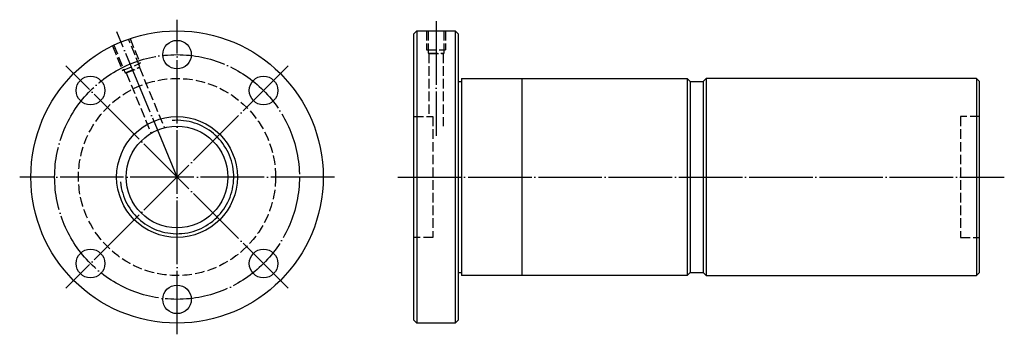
# Model space of a CAD drawing. Header units: millimetres. Extents: x -25 to 285, y 150 to 250.
import ezdxf

# ---------------------------------------------------------------- set-up
doc = ezdxf.new("R2010")
doc.units = ezdxf.units.MM
for name, pattern in [('CENTER', [22, 20, -1, 0, -1]), ('DASHED', [4, 3, -1]), ('THIN', [200000, 200000, 0])]:
    doc.linetypes.add(name, pattern=pattern)
doc.layers.add('NT', color=7, linetype='Continuous')

msp = doc.modelspace()

# ---------------------------------------------------------------- linework, layer by layer
at = {"layer": 'NT', "color": 3, "linetype": 'CENTER'}
for p, q in [((24.5, 150.5), (24.5, 249.5)), ((106, 249), (106, 213)), ((24.5, 200), (5.56, 245.73)), ((59.5, 235), (-10.5, 165)), ((59.5, 165), (-10.5, 235)), ((74, 200), (-25, 200)), ((94, 200), (284.79, 200))]:
    msp.add_line(p, q, dxfattribs=at)
at = {"layer": 'NT', "color": 16, "linetype": 'Continuous'}
for p, q in [((99, 245), (100, 246)), ((99, 155), (99, 245)), ((100, 246), (112, 246)), ((100, 246), (100, 154)), ((112, 246), (113, 245)), ((112, 246), (112, 154)), ((113, 245), (113, 155)), ((113, 230), (114, 230)), ((114, 231), (114, 169)), ((114, 231), (185, 231)), ((133, 231), (133, 169)), ((185, 231), (186, 230)), ((185, 231), (185, 169)), ((186, 230), (186, 170)), ((186, 230), (190, 230)), ((191, 231), (190, 230)), ((190, 230), (190, 170)), ((276, 231), (191, 231)), ((191, 231), (191, 169)), ((276, 231), (276, 169)), ((276, 231), (277, 230)), ((277, 170), (277, 230)), ((113, 170), (114, 170)), ((185, 169), (114, 169)), ((186, 170), (185, 169)), ((186, 170), (190, 170)), ((190, 170), (191, 169)), ((191, 169), (276, 169)), ((276, 169), (277, 170)), ((100, 154), (99, 155)), ((113, 155), (112, 154)), ((112, 154), (100, 154))]:
    msp.add_line(p, q, dxfattribs=at)
at = {"layer": 'NT', "color": 1, "linetype": 'DASHED'}
for p, q in [((103, 246), (103, 240)), ((109, 246), (109, 240)), ((9.71, 243.56), (12.92, 235.79)), ((4.16, 241.26), (7.38, 233.5)), ((103, 240), (109, 240)), ((103.5, 239), (108.5, 239)), ((103.75, 238.86), (103.75, 219)), ((108.25, 238.86), (108.25, 216)), ((7.38, 233.5), (12.92, 235.79)), ((8.22, 232.76), (12.84, 234.68)), ((8.51, 232.73), (16.3, 213.92)), ((12.67, 234.45), (20.46, 215.64)), ((99, 219), (105, 219)), ((105, 219), (105, 181)), ((277, 219), (271, 219)), ((271, 219), (271, 181)), ((105, 181), (99, 181)), ((271, 181), (277, 181))]:
    msp.add_line(p, q, dxfattribs=at)
for points in [[(103.5, 246), (103.5, 239), (103.75, 238.86), (108.25, 238.86), (108.5, 239), (108.5, 246)], [(4.61, 241.48), (8.22, 232.76), (8.51, 232.73), (12.67, 234.45), (12.84, 234.68), (9.23, 243.39)]]:
    msp.add_lwpolyline(points, dxfattribs=at)
at = {"layer": 'NT', "color": 16, "linetype": 'Continuous'}
for centre, radius in [((24.5, 200), 46), ((24.5, 238.5), 4.5), ((-2.72, 227.22), 4.5), ((51.72, 227.22), 4.5), ((24.5, 200), 19), ((24.5, 200), 16), ((-2.72, 172.78), 4.5), ((51.72, 172.78), 4.5), ((24.5, 161.5), 4.5)]:
    msp.add_circle(centre, radius, dxfattribs=at)
at = {"layer": 'NT', "color": 3, "linetype": 'CENTER'}
msp.add_circle((24.5, 200), 38.5, dxfattribs=at)
at = {"layer": 'NT', "color": 1, "linetype": 'DASHED'}
msp.add_circle((24.5, 200), 31, dxfattribs=at)
at = {"layer": 'NT', "color": 5, "linetype": 'THIN'}
msp.add_arc((24.5, 200), 17.84, 185, 95, dxfattribs=at)

doc.saveas('drawing.dxf')
